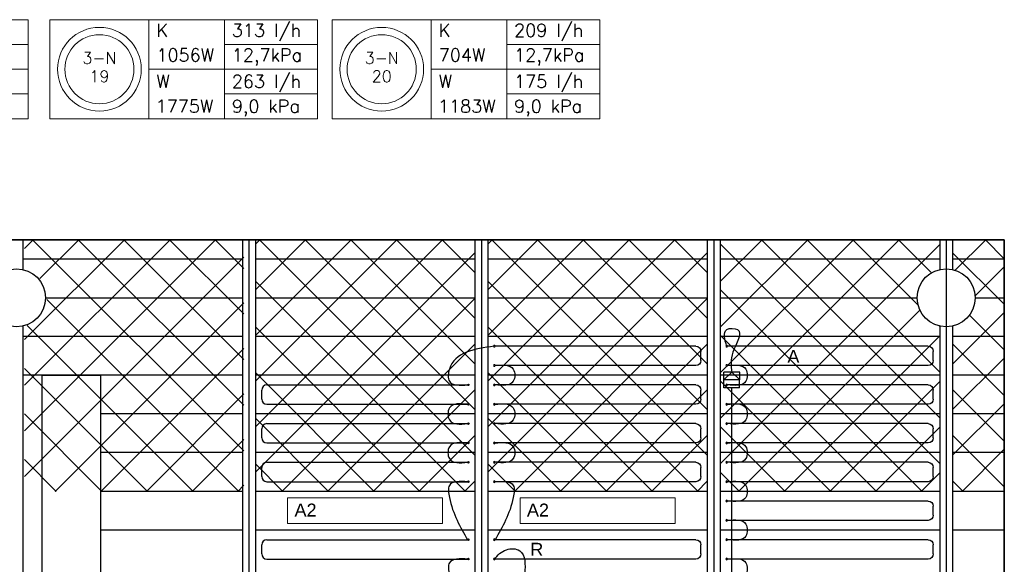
# Model space of a CAD drawing. Extents: x 7383 to 741080, y -570072 to -203000.
# Tile 27 of 45: x 391511 to 399136, y -260964 to -256744. Entities that reach past the tile are written whole.
import ezdxf
from ezdxf.enums import TextEntityAlignment as Align

# ---------------------------------------------------------------- set-up
doc = ezdxf.new("R2010")
doc.units = 0
doc.header["$LTSCALE"] = 25
for name, color, linetype in [('000Vermogens2', 7, 'CONTINUOUS'), ('KP-bandraster', 5, 'CONTINUOUS'), ('KP-koppelingen', 6, 'CONTINUOUS'), ('KP-leidingen(aanvoer)', 5, 'CONTINUOUS'), ('KP-lucht centreline', 2, 'CONTINUOUS'), ('KP-Oppervlak', 3, 'CONTINUOUS'), ('KP-panelen', 1, 'CONTINUOUS'), ('KP-registers', 4, 'CONTINUOUS'), ('KP-slangen', 7, 'CONTINUOUS'), ('KP-tekst', 7, 'CONTINUOUS')]:
    doc.layers.add(name, color=color, linetype=linetype)
doc.layers.add('KP-Aluminium', color=8, linetype='CONTINUOUS', lineweight=18)
doc.layers.add('KP-Verlichting', color=2, linetype='CONTINUOUS', lineweight=18)
doc.styles.add('arial', font='ARIAL.TTF')
doc.styles.add('VERWOL-1', font='ROMANS.SHX')
pattern_1 = [(45, (195555.4, -21393.04), (-176.7767, 176.7767), []), (135, (195555.4, -21393.04), (-176.7767, -176.7767), [])]

# ---------------------------------------------------------------- blocks, each defined once
blk = doc.blocks.new('Register A')
at = {"layer": 'KP-registers', "linetype": 'Continuous'}
for p, q in [((50, 115), (50, 185)), ((90, 225), (1644, 225)), ((90, 75), (1644, 75))]:
    blk.add_line(p, q, dxfattribs=at)
for centre in [(1650, 225), (1650, 75)]:
    blk.add_circle(centre, 6, dxfattribs=at)
for centre, start, end in [((90, 185), 90, 180), ((90, 115), 180, 270)]:
    blk.add_arc(centre, 40, start, end, dxfattribs=at)

msp = doc.modelspace()

# ---------------------------------------------------------------- hatches: boundary and pattern name
at = {"layer": 'KP-Aluminium', "linetype": 'Continuous'}
h = msp.add_hatch(dxfattribs=at)
h.set_pattern_fill('ANSI37', color=256, scale=2000)
h.set_pattern_definition([(45, (195566.8, -21393.04), (-176.7767, 176.7767), []), (135, (195566.8, -21393.04), (-176.7767, -176.7767), [])])
h.paths.add_polyline_path([(393247, -258448.8), (391547, -258448.8), (391547, -258598.8), (393247, -258598.8)])
h.paths.add_polyline_path([(393247, -258598.8), (391547, -258598.8), (391547, -258679.4, -0.350001), (391722, -258898.8), (393247, -258898.8)])
h.paths.add_polyline_path([(393247, -258898.8), (391722, -258898.8, -0.350001), (391547, -259118.1), (391547, -259198.8), (393247, -259198.8)])
h.paths.add_polyline_path([(393247, -259198.8), (391547, -259198.8), (391547, -259498.8), (393247, -259498.8)])
h.paths.add_polyline_path([(393247, -259498.8), (391547, -259498.8), (391547, -259798.8), (393247, -259798.8)])
h.paths.add_polyline_path([(393247, -259798.8), (391547, -259798.8), (391547, -260098.8), (393247, -260098.8)])
h.paths.add_polyline_path([(393247, -260098.8), (391547, -260098.8), (391547, -260398.8), (393247, -260398.8)])
h = msp.add_hatch(dxfattribs=at)
h.set_pattern_fill('ANSI37', color=256, scale=2000)
h.set_pattern_definition(pattern_1)
h.paths.add_polyline_path([(395035.6, -258448.8), (393335.6, -258448.8), (393335.6, -258598.8), (395035.6, -258598.8)])
h.paths.add_polyline_path([(395035.6, -258598.8), (393335.6, -258598.8), (393335.6, -258898.8), (395035.6, -258898.8)])
h.paths.add_polyline_path([(395035.6, -258898.8), (393335.6, -258898.8), (393335.6, -259198.8), (395035.6, -259198.8)])
h.paths.add_polyline_path([(395035.6, -259198.8), (393335.6, -259198.8), (393335.6, -259498.8), (395035.6, -259498.8)])
h.paths.add_polyline_path([(395035.6, -259498.8), (393335.6, -259498.8), (393335.6, -259798.8), (395035.6, -259798.8)])
h.paths.add_polyline_path([(395035.6, -259798.8), (393335.6, -259798.8), (393335.6, -260098.8), (395035.6, -260098.8)])
h.paths.add_polyline_path([(395035.6, -260098.8), (393335.6, -260098.8), (393335.6, -260398.8), (395035.6, -260398.8)])
h = msp.add_hatch(dxfattribs=at)
h.set_pattern_fill('ANSI37', color=256, scale=2000)
h.set_pattern_definition([(45, (197355.4, -21393.04), (-176.7767, 176.7767), []), (135, (197355.4, -21393.04), (-176.7767, -176.7767), [])])
h.paths.add_polyline_path([(396835.6, -258448.8), (395135.6, -258448.8), (395135.6, -258598.8), (396835.6, -258598.8)])
h.paths.add_polyline_path([(396835.6, -258598.8), (395135.6, -258598.8), (395135.6, -258898.8), (396835.6, -258898.8)])
h.paths.add_polyline_path([(396835.6, -258898.8), (395135.6, -258898.8), (395135.6, -259198.8), (396835.6, -259198.8)])
h.paths.add_polyline_path([(396835.6, -259198.8), (395135.6, -259198.8), (395135.6, -259498.8), (396835.6, -259498.8)])
h.paths.add_polyline_path([(396835.6, -259498.8), (395135.6, -259498.8), (395135.6, -259798.8), (396835.6, -259798.8)])
h.paths.add_polyline_path([(396835.6, -259798.8), (395135.6, -259798.8), (395135.6, -260098.8), (396835.6, -260098.8)])
h.paths.add_polyline_path([(396835.6, -260098.8), (395135.6, -260098.8), (395135.6, -260398.8), (396835.6, -260398.8)])
h = msp.add_hatch(dxfattribs=at)
h.set_pattern_fill('ANSI37', color=256, scale=2000)
h.set_pattern_definition(pattern_1)
h.paths.add_polyline_path([(398635.6, -258448.8), (396935.6, -258448.8), (396935.6, -258598.8), (398635.6, -258598.8)])
h.paths.add_polyline_path([(398635.6, -258679.4), (398635.6, -258598.8), (396935.6, -258598.8), (396935.6, -258898.8), (398460.6, -258898.8, -0.350001)])
h.paths.add_polyline_path([(398460.6, -258898.8), (396935.6, -258898.8), (396935.6, -259198.8), (398635.6, -259198.8), (398635.6, -259118.1, -0.350001)])
h.paths.add_polyline_path([(398635.6, -259198.8), (396935.6, -259198.8), (396935.6, -259498.8), (398635.6, -259498.8)])
h.paths.add_polyline_path([(398635.6, -259498.8), (396935.6, -259498.8), (396935.6, -259798.8), (398635.6, -259798.8)])
h.paths.add_polyline_path([(398635.6, -259798.8), (396935.6, -259798.8), (396935.6, -260098.8), (398635.6, -260098.8)])
h.paths.add_polyline_path([(398635.6, -260098.8), (396935.6, -260098.8), (396935.6, -260398.8), (398635.6, -260398.8)])
h = msp.add_hatch(dxfattribs=at)
h.set_pattern_fill('ANSI37', color=256, scale=2000)
h.set_pattern_definition([(45, (134355.4, -21393.04), (-176.7767, 176.7767), []), (135, (134355.4, -21393.04), (-176.7767, -176.7767), [])])
h.paths.add_polyline_path([(398735.6, -260098.8), (398735.6, -260398.8), (399135.6, -260398.8), (399135.6, -260098.8)])
h.paths.add_polyline_path([(398735.6, -259798.8), (398735.6, -260098.8), (399135.6, -260098.8), (399135.6, -259798.8)])
h.paths.add_polyline_path([(399135.6, -259798.8), (399135.6, -259498.8), (398735.6, -259498.8), (398735.6, -259798.8)])
h.paths.add_polyline_path([(398735.6, -259198.8), (398735.6, -259498.8), (399135.6, -259498.8), (399135.6, -259198.8)])
h.paths.add_polyline_path([(399135.6, -258898.8), (398910.6, -258898.8, -0.350001), (398735.6, -259118.1), (398735.6, -259198.8), (399135.6, -259198.8)])
h.paths.add_polyline_path([(399135.6, -258598.8), (398735.6, -258598.8), (398735.6, -258679.4, -0.350001), (398910.6, -258898.8), (399135.6, -258898.8)])
h.paths.add_polyline_path([(398735.6, -258448.8), (398735.6, -258598.8), (399135.6, -258598.8), (399135.6, -258448.8)])

# ---------------------------------------------------------------- linework, layer by layer
at = {"layer": '000Vermogens2', "linetype": 'Continuous', "lineweight": 0}
for p, q in [((389503.4, -256743.7), (391576.3, -256743.7)), ((391576.3, -256743.7), (391576.3, -257511.5)), ((391743.9, -256743.7), (391743.9, -257511.5)), ((391743.9, -256743.7), (393816.8, -256743.7)), ((392511.8, -256743.7), (392511.8, -257511.5)), ((393097, -257127.6), (393097, -256743.7)), ((393816.8, -256743.7), (393816.8, -257511.5)), ((393930, -256743.7), (393930, -257511.5)), ((393930, -256743.7), (396002.9, -256743.7)), ((394697.9, -256743.7), (394697.9, -257511.5)), ((395283.2, -257127.6), (395283.2, -256743.7)), ((396002.9, -256743.7), (396002.9, -257511.5)), ((390856.5, -256935.6), (391576.3, -256935.6)), ((393097, -256935.6), (393816.8, -256935.6)), ((395283.2, -256935.6), (396002.9, -256935.6)), ((390271.3, -257127.6), (391576.3, -257127.6)), ((392511.8, -257127.6), (393816.8, -257127.6)), ((393097, -257127.6), (393097, -257511.5)), ((394697.9, -257127.6), (396002.9, -257127.6)), ((395283.2, -257127.6), (395283.2, -257511.5)), ((390856.5, -257319.6), (391576.3, -257319.6)), ((393097, -257319.6), (393816.8, -257319.6)), ((395283.2, -257319.6), (396002.9, -257319.6)), ((389503.4, -257511.5), (391576.3, -257511.5)), ((391743.9, -257511.5), (393816.8, -257511.5)), ((393930, -257511.5), (396002.9, -257511.5))]:
    msp.add_line(p, q, dxfattribs=at)
for centre, radius in [((392127.8, -257127.6), 324.2), ((394314, -257127.6), 324.2), ((392127.8, -257127.6), 267.6), ((394314, -257127.6), 267.6)]:
    msp.add_circle(centre, radius, dxfattribs=at)
at = {"layer": 'KP-bandraster', "linetype": 'Continuous'}
for p, q in [((391535.6, -258448.8), (391535.6, -258679.4)), ((393235.6, -258448.8), (393235.6, -265948.8)), ((393335.6, -258448.8), (393335.6, -265948.8)), ((395035.6, -258448.8), (395035.6, -265948.8)), ((395135.6, -258448.8), (395135.6, -265948.8)), ((396835.6, -258448.8), (396835.6, -265948.8)), ((396935.6, -258448.8), (396935.6, -265948.8)), ((398635.6, -258448.8), (398635.6, -258679.4)), ((398735.6, -258448.8), (398735.6, -258679.4)), ((391535.6, -259118.1), (391535.6, -265279.4)), ((398635.6, -259118.1), (398635.6, -265279.4)), ((398735.6, -259118.1), (398735.6, -265279.4))]:
    msp.add_line(p, q, dxfattribs=at)
for centre in [(391485.6, -258898.8), (398685.6, -258898.8)]:
    msp.add_circle(centre, 225, dxfattribs=at)
at = {"layer": 'KP-koppelingen', "linetype": 'Continuous'}
for p, q in [((396964.5, -259596.5), (396964.6, -259474.9)), ((396964.5, -259535.7), (397025.4, -259475)), ((397086.2, -259475), (396964.6, -259474.9)), ((397025.4, -259475), (397086.2, -259535.8)), ((397086.1, -259596.6), (397086.2, -259475)), ((397086.2, -259535.8), (396964.5, -259535.7)), ((397086.1, -259596.6), (396964.5, -259596.5))]:
    msp.add_line(p, q, dxfattribs=at)
at = {"layer": 'KP-leidingen(aanvoer)', "linetype": 'Continuous'}
msp.add_line((397025.3, -264683.6), (397025.3, -259596.6), dxfattribs=at)
at = {"layer": 'KP-lucht centreline', "linetype": 'Continuous'}
for p, q in [((393285.6, -258448.8), (393285.6, -265948.8)), ((395085.6, -258448.8), (395085.6, -265948.8)), ((396885.6, -258448.8), (396885.6, -265948.8)), ((398685.6, -258448.8), (398685.6, -265948.8))]:
    msp.add_line(p, q, dxfattribs=at)
at = {"layer": 'KP-Oppervlak', "linetype": 'Continuous'}
for p, q in [((399135.6, -258448.8), (329835.6, -258448.8)), ((329835.6, -258448.8), (399135.6, -258448.8)), ((399135.6, -265948.8), (399135.6, -258448.8)), ((399135.6, -258448.8), (399135.6, -265948.8)), ((391685.6, -259498.8), (392135.6, -259498.8)), ((391685.6, -262148.8), (391685.6, -259498.8)), ((392135.6, -259498.8), (392135.6, -262148.8))]:
    msp.add_line(p, q, dxfattribs=at)
at = {"layer": 'KP-panelen', "linetype": 'Continuous'}
for p, q in [((393235.6, -258598.8), (391535.6, -258598.8)), ((395035.6, -258598.8), (393335.6, -258598.8)), ((396835.6, -258598.8), (395135.6, -258598.8)), ((398635.6, -258598.8), (396935.6, -258598.8)), ((399135.6, -258598.8), (398735.6, -258598.8)), ((391710.6, -258898.8), (393235.6, -258898.8)), ((393335.6, -258898.8), (395035.6, -258898.8)), ((395135.6, -258898.8), (396835.6, -258898.8)), ((396935.6, -258898.8), (398460.6, -258898.8)), ((398910.6, -258898.8), (399135.6, -258898.8)), ((393235.6, -259198.8), (391535.6, -259198.8)), ((395035.6, -259198.8), (393335.6, -259198.8)), ((396835.6, -259198.8), (395135.6, -259198.8)), ((398635.6, -259198.8), (396935.6, -259198.8)), ((399135.6, -259198.8), (398735.6, -259198.8)), ((393235.6, -259498.8), (391535.6, -259498.8)), ((395035.6, -259498.8), (393335.6, -259498.8)), ((396835.6, -259498.8), (395135.6, -259498.8)), ((398635.6, -259498.8), (396935.6, -259498.8)), ((399135.6, -259498.8), (398735.6, -259498.8)), ((393235.6, -259798.8), (392135.6, -259798.8)), ((395035.6, -259798.8), (393335.6, -259798.8)), ((396835.6, -259798.8), (395135.6, -259798.8)), ((398635.6, -259798.8), (396935.6, -259798.8)), ((399135.6, -259798.8), (398735.6, -259798.8)), ((393235.6, -260098.8), (392135.6, -260098.8)), ((395035.6, -260098.8), (393335.6, -260098.8)), ((396835.6, -260098.8), (395135.6, -260098.8)), ((398635.6, -260098.8), (396935.6, -260098.8)), ((399135.6, -260098.8), (398735.6, -260098.8)), ((393235.6, -260398.8), (392135.6, -260398.8)), ((395035.6, -260398.8), (393335.6, -260398.8)), ((396835.6, -260398.8), (395135.6, -260398.8)), ((398635.6, -260398.8), (396935.6, -260398.8)), ((399135.6, -260398.8), (398735.6, -260398.8)), ((393235.6, -260698.8), (392135.6, -260698.8)), ((395035.6, -260698.8), (393335.6, -260698.8)), ((396835.6, -260698.8), (395135.6, -260698.8)), ((398635.6, -260698.8), (396935.6, -260698.8)), ((399135.6, -260698.8), (398735.6, -260698.8))]:
    msp.add_line(p, q, dxfattribs=at)
at = {"layer": 'KP-slangen', "linetype": 'Continuous'}
for points in [[(396986.8, -259275.8), (396986.8, -259145.4), (397069.9, -259145.4), (397034.1, -259320.5), (397025.1, -259476.5)], [(395185.6, -259273.8), (394837.9, -259452.7), (394837.9, -259545.4), (394979.6, -259573.8)], [(395185.6, -259273.8), (394837.9, -259452.7), (394837.9, -259545.4), (394979.6, -259573.8)], [(395191.6, -259423.8), (395333.3, -259452.7), (395333.3, -259545.4), (395191.6, -259573.8)], [(396991.6, -259423.8), (397133.3, -259452.7), (397133.3, -259545.4), (396991.6, -259573.8)], [(394979.6, -259723.8), (394837.9, -259752.7), (394837.9, -259845.4), (394979.6, -259873.8)], [(395191.6, -259723.8), (395333.3, -259752.7), (395333.3, -259845.4), (395191.6, -259873.8)], [(396991.6, -259723.8), (397133.3, -259752.7), (397133.3, -259845.4), (396991.6, -259873.8)], [(394979.6, -260023.8), (394837.9, -260052.7), (394837.9, -260145.4), (394979.6, -260173.8)], [(395191.6, -260023.8), (395333.3, -260052.7), (395333.3, -260145.4), (395191.6, -260173.8)], [(396991.6, -260023.8), (397133.3, -260052.7), (397133.3, -260145.4), (396991.6, -260173.8)], [(396991.6, -260323.8), (397133.3, -260352.7), (397133.3, -260445.4), (396991.6, -260473.8)], [(394979.6, -260323.8), (394837.9, -260352.7), (394837.9, -260445.4), (394979.6, -260773.8)], [(395191.6, -260323.8), (395333.3, -260352.7), (395333.3, -260445.4), (395191.6, -260773.8)], [(396991.6, -260623.8), (397133.3, -260652.7), (397133.3, -260745.4), (396991.6, -260773.8)], [(395183.7, -260924.8), (395279.4, -260851.2), (395382.6, -260858.5), (395421.2, -261035.2), (395413.9, -261107)], [(394979.6, -260923.8), (394837.9, -260952.7), (394837.9, -261045.4), (394985.6, -261373.8)], [(396991.6, -260923.8), (397133.3, -260952.7), (397133.3, -261045.4), (396991.6, -261073.8)]]:
    msp.add_spline(points, degree=3, dxfattribs=at)
at = {"layer": 'KP-Verlichting', "linetype": 'Continuous'}
for p, q in [((393585.6, -260448.8), (394785.6, -260448.8)), ((393585.6, -260448.8), (393585.6, -260648.8)), ((394785.6, -260448.8), (394785.6, -260648.8)), ((395385.6, -260448.8), (396585.6, -260448.8)), ((395385.6, -260448.8), (395385.6, -260648.8)), ((396585.6, -260448.8), (396585.6, -260648.8)), ((393585.6, -260648.8), (394785.6, -260648.8)), ((395385.6, -260648.8), (396585.6, -260648.8))]:
    msp.add_line(p, q, dxfattribs=at)

# ---------------------------------------------------------------- block references
at = {"layer": 'KP-registers', "linetype": 'Continuous', "xscale": -1}
for p in [(396835.6, -259498.8), (398635.6, -259498.8), (396835.6, -259798.8), (398635.6, -259798.8), (396835.6, -260098.8), (398635.6, -260098.8), (396835.6, -260398.8), (398635.6, -260398.8), (398635.6, -260698.8), (396835.6, -260998.8), (398635.6, -260998.8)]:
    msp.add_blockref('Register A', p, dxfattribs=at)
at = {"layer": 'KP-registers', "linetype": 'Continuous'}
for p in [(393335.6, -259798.8), (393335.6, -260098.8), (393335.6, -260398.8), (393335.6, -260998.8)]:
    msp.add_blockref('Register A', p, dxfattribs=at)

# ---------------------------------------------------------------- texts
at = {"layer": '000Vermogens2', "linetype": 'Continuous', "lineweight": 0, "style": 'VERWOL-1'}
for s, p in [('K', (392569.5, -256875.7)), ('313 l/h', (393153.3, -256875.7)), ('K', (394755.7, -256875.7)), ('209 l/h', (395339.4, -256875.7)), ('12,7kPa', (393153.3, -257067.7)), ('12,7kPa', (395339.4, -257067.7)), ('1056W', (392569.5, -257067.7)), ('704W', (394755.7, -257067.7)), ('W', (392569.5, -257272.1)), ('263 l/h', (393153.3, -257272.1)), ('W', (394755.7, -257272.1)), ('175 l/h', (395339.4, -257272.1)), ('1775W', (392563.4, -257464)), ('9,0 kPa', (393153.3, -257464)), ('1183W', (394749.6, -257464)), ('9,0 kPa', (395339.4, -257464))]:
    msp.add_text(s, height=100, dxfattribs=at).set_placement(p)
for s, p in [('3-N', (392127.8, -257041)), ('3-N', (394314, -257041)), ('19', (392127.8, -257182.7)), ('20', (394314, -257182.7))]:
    msp.add_text(s, height=90, dxfattribs=at).set_placement(p, align=Align.MIDDLE_CENTER)
at = {"layer": 'KP-tekst', "linetype": 'Continuous', "char_height": 100, "attachment_point": 5, "style": 'arial'}
for s, insert in [('\\A1;A', (397502.2, -259352.7)), ('\\A1;R', (395515.1, -260847.6))]:
    msp.add_mtext(s, dxfattribs=dict(at, insert=insert))
at = {"layer": 'KP-Verlichting', "linetype": 'Continuous', "char_height": 100, "attachment_point": 5, "style": 'arial'}
for insert in [(393724.2, -260543.7), (395524.2, -260543.7)]:
    msp.add_mtext('\\A1;A2', dxfattribs=dict(at, insert=insert))

doc.saveas('drawing.dxf')
